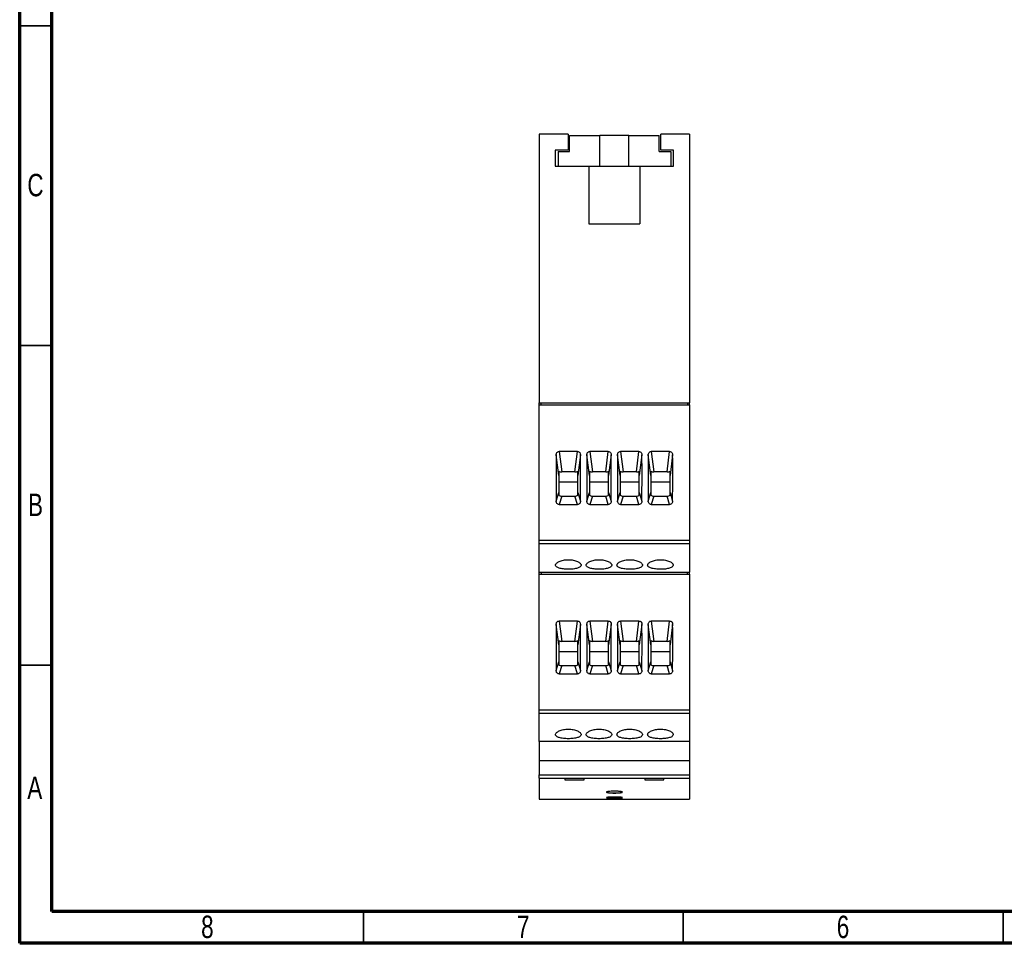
# Model space of a CAD drawing. Header units: millimetres. Extents: x 8 to 415, y 5 to 292.
# Tile 1 of 3: x 8 to 161, y 5 to 149. Entities that reach past the tile are written whole.
import ezdxf

# ---------------------------------------------------------------- set-up
doc = ezdxf.new("R2010")
doc.units = ezdxf.units.MM
doc.styles.add('SLDTEXTSTYLE0', font='TXT', dxfattribs={"width": 0.75})

msp = doc.modelspace()

# ---------------------------------------------------------------- linework, layer by layer
at = {"color": 7, "linetype": 'Continuous', "lineweight": 70}
for p, q in [((7.5, 5), (7.5, 292)), ((12.5, 10), (12.5, 287)), ((410, 10), (12.5, 10)), ((415, 5), (7.5, 5))]:
    msp.add_line(p, q, dxfattribs=at)
at = {"color": 7, "linetype": 'Continuous', "lineweight": 35}
for p, q in [((12.5, 148.5), (7.5, 148.5)), ((12.499, 148.5), (12.501, 148.5)), ((12.5, 98.5), (7.5, 98.5)), ((12.5, 48.5), (7.5, 48.5)), ((61.25, 10), (61.25, 5)), ((111.25, 10), (111.25, 5)), ((161.25, 10), (161.25, 5))]:
    msp.add_line(p, q, dxfattribs=at)
at = {"color": 7, "linetype": 'Continuous', "lineweight": 25}
for p, q in [((93.224, 131.53), (88.724, 131.53)), ((88.724, 131.53), (88.724, 89.53)), ((93.224, 131.53), (93.224, 129.03)), ((93.474, 128.83), (93.474, 131.33)), ((93.474, 131.33), (98.224, 131.33)), ((98.224, 126.53), (98.224, 131.33)), ((102.724, 131.33), (98.224, 131.33)), ((102.724, 126.53), (102.724, 131.33)), ((102.724, 131.33), (107.474, 131.33)), ((107.474, 128.83), (107.474, 131.33)), ((112.224, 131.53), (107.724, 131.53)), ((107.724, 129.03), (107.724, 131.53)), ((112.224, 131.53), (112.224, 89.53)), ((93.224, 129.03), (91.224, 129.03)), ((91.224, 129.03), (91.224, 126.53)), ((91.674, 128.83), (91.674, 126.53)), ((91.674, 128.83), (93.474, 128.83)), ((107.474, 128.83), (109.274, 128.83)), ((109.724, 129.03), (107.724, 129.03)), ((109.274, 128.83), (109.274, 126.53)), ((109.724, 126.53), (109.724, 129.03)), ((91.224, 126.53), (96.474, 126.53)), ((96.474, 126.53), (98.224, 126.53)), ((96.474, 126.53), (96.474, 117.53)), ((96.474, 126.53), (104.474, 126.53)), ((102.724, 126.53), (104.474, 126.53)), ((104.474, 126.53), (104.474, 117.53)), ((104.474, 126.53), (109.724, 126.53)), ((96.474, 117.53), (104.474, 117.53)), ((88.724, 89.53), (112.224, 89.53)), ((88.724, 89.23), (88.724, 89.53)), ((89.024, 89.23), (89.024, 89.53)), ((111.924, 89.53), (111.924, 89.23)), ((112.224, 89.23), (112.224, 89.53)), ((88.724, 89.23), (112.224, 89.23)), ((88.724, 68.03), (88.724, 89.23)), ((112.224, 89.23), (112.224, 68.03)), ((94.714, 81.902), (91.834, 81.902)), ((91.834, 81.902), (92.234, 78.722)), ((94.314, 78.722), (94.714, 81.902)), ((99.514, 81.902), (96.634, 81.902)), ((96.634, 81.902), (97.034, 78.722)), ((99.114, 78.722), (99.514, 81.902)), ((104.314, 81.902), (101.434, 81.902)), ((101.434, 81.902), (101.834, 78.722)), ((103.914, 78.722), (104.314, 81.902)), ((109.114, 81.902), (106.234, 81.902)), ((106.234, 81.902), (106.634, 78.722)), ((108.714, 78.722), (109.114, 81.902)), ((91.774, 78.16), (91.369, 81.383)), ((95.179, 81.383), (94.774, 78.16)), ((96.574, 78.16), (96.169, 81.383)), ((99.979, 81.383), (99.574, 78.16)), ((101.374, 78.16), (100.969, 81.383)), ((104.779, 81.383), (104.374, 78.16)), ((106.174, 78.16), (105.769, 81.383)), ((109.579, 81.383), (109.174, 78.16)), ((91.774, 78.843), (91.774, 78.16)), ((94.314, 78.722), (92.234, 78.722)), ((94.774, 78.16), (94.774, 78.843)), ((96.574, 78.843), (96.574, 78.16)), ((99.114, 78.722), (97.034, 78.722)), ((99.574, 78.16), (99.574, 78.843)), ((101.374, 78.843), (101.374, 78.16)), ((103.914, 78.722), (101.834, 78.722)), ((104.374, 78.16), (104.374, 78.843)), ((106.174, 78.843), (106.174, 78.16)), ((108.714, 78.722), (106.634, 78.722)), ((109.174, 78.16), (109.174, 78.843)), ((91.774, 78.16), (91.774, 75.5)), ((94.774, 77.103), (91.774, 77.103)), ((94.774, 75.5), (94.774, 78.16)), ((96.574, 78.16), (96.574, 75.5)), ((99.574, 77.103), (96.574, 77.103)), ((99.574, 75.5), (99.574, 78.16)), ((101.374, 78.16), (101.374, 75.5)), ((104.374, 77.103), (101.374, 77.103)), ((104.374, 75.5), (104.374, 78.16)), ((106.174, 78.16), (106.174, 75.5)), ((109.174, 77.103), (106.174, 77.103)), ((109.174, 75.5), (109.174, 78.16)), ((91.373, 74.16), (91.774, 75.5)), ((91.774, 75.5), (91.774, 75.058)), ((94.774, 75.058), (94.774, 75.5)), ((94.774, 75.5), (95.175, 74.16)), ((96.173, 74.16), (96.574, 75.5)), ((96.574, 75.5), (96.574, 75.058)), ((99.574, 75.058), (99.574, 75.5)), ((99.574, 75.5), (99.975, 74.16)), ((100.973, 74.16), (101.374, 75.5)), ((101.374, 75.5), (101.374, 75.058)), ((104.374, 75.058), (104.374, 75.5)), ((104.374, 75.5), (104.775, 74.16)), ((105.773, 74.16), (106.174, 75.5)), ((106.174, 75.5), (106.174, 75.058)), ((109.174, 75.058), (109.174, 75.5)), ((109.174, 75.5), (109.575, 74.16)), ((92.234, 74.938), (91.839, 73.618)), ((92.234, 74.938), (94.314, 74.938)), ((94.709, 73.618), (94.314, 74.938)), ((97.034, 74.938), (96.639, 73.618)), ((97.034, 74.938), (99.114, 74.938)), ((99.509, 73.618), (99.114, 74.938)), ((101.834, 74.938), (101.439, 73.618)), ((101.834, 74.938), (103.914, 74.938)), ((104.309, 73.618), (103.914, 74.938)), ((106.634, 74.938), (106.239, 73.618)), ((106.634, 74.938), (108.714, 74.938)), ((109.109, 73.618), (108.714, 74.938)), ((91.839, 73.618), (94.709, 73.618)), ((96.639, 73.618), (99.509, 73.618)), ((101.439, 73.618), (104.309, 73.618)), ((106.239, 73.618), (109.109, 73.618)), ((88.724, 68.03), (112.224, 68.03)), ((88.724, 67.507), (88.724, 68.03)), ((112.224, 68.03), (112.224, 67.507)), ((88.724, 67.507), (112.224, 67.507)), ((88.724, 63.03), (88.724, 67.507)), ((112.224, 67.507), (112.224, 63.03)), ((88.724, 63.03), (112.224, 63.03)), ((88.724, 62.73), (88.724, 63.03)), ((88.724, 62.73), (112.224, 62.73)), ((88.724, 41.53), (88.724, 62.73)), ((89.024, 63.03), (89.024, 62.73)), ((111.924, 62.73), (111.924, 63.03)), ((112.224, 62.73), (112.224, 63.03)), ((112.224, 62.73), (112.224, 41.53)), ((91.774, 51.66), (91.369, 54.883)), ((94.714, 55.402), (91.834, 55.402)), ((91.834, 55.402), (92.234, 52.222)), ((94.314, 52.222), (94.714, 55.402)), ((95.179, 54.883), (94.774, 51.66)), ((96.574, 51.66), (96.169, 54.883)), ((99.514, 55.402), (96.634, 55.402)), ((96.634, 55.402), (97.034, 52.222)), ((99.114, 52.222), (99.514, 55.402)), ((99.979, 54.883), (99.574, 51.66)), ((101.374, 51.66), (100.969, 54.883)), ((104.314, 55.402), (101.434, 55.402)), ((101.434, 55.402), (101.834, 52.222)), ((103.914, 52.222), (104.314, 55.402)), ((104.779, 54.883), (104.374, 51.66)), ((106.174, 51.66), (105.769, 54.883)), ((109.114, 55.402), (106.234, 55.402)), ((106.234, 55.402), (106.634, 52.222)), ((108.714, 52.222), (109.114, 55.402)), ((109.579, 54.883), (109.174, 51.66)), ((91.774, 52.343), (91.774, 51.66)), ((94.774, 51.66), (94.774, 52.343)), ((96.574, 52.343), (96.574, 51.66)), ((99.574, 51.66), (99.574, 52.343)), ((101.374, 52.343), (101.374, 51.66)), ((104.374, 51.66), (104.374, 52.343)), ((106.174, 52.343), (106.174, 51.66)), ((109.174, 51.66), (109.174, 52.343)), ((91.774, 51.66), (91.774, 49)), ((94.314, 52.222), (92.234, 52.222)), ((94.774, 49), (94.774, 51.66)), ((96.574, 51.66), (96.574, 49)), ((99.114, 52.222), (97.034, 52.222)), ((99.574, 49), (99.574, 51.66)), ((101.374, 51.66), (101.374, 49)), ((103.914, 52.222), (101.834, 52.222)), ((104.374, 49), (104.374, 51.66)), ((106.174, 51.66), (106.174, 49)), ((108.714, 52.222), (106.634, 52.222)), ((109.174, 49), (109.174, 51.66)), ((94.774, 50.603), (91.774, 50.603)), ((99.574, 50.603), (96.574, 50.603)), ((104.374, 50.603), (101.374, 50.603)), ((109.174, 50.603), (106.174, 50.603)), ((91.373, 47.66), (91.774, 49)), ((91.774, 49), (91.774, 48.558)), ((92.234, 48.438), (91.839, 47.118)), ((92.234, 48.438), (94.314, 48.438)), ((94.709, 47.118), (94.314, 48.438)), ((94.774, 48.558), (94.774, 49)), ((94.774, 49), (95.175, 47.66)), ((96.173, 47.66), (96.574, 49)), ((96.574, 49), (96.574, 48.558)), ((97.034, 48.438), (96.639, 47.118)), ((97.034, 48.438), (99.114, 48.438)), ((99.509, 47.118), (99.114, 48.438)), ((99.574, 48.558), (99.574, 49)), ((99.574, 49), (99.975, 47.66)), ((100.973, 47.66), (101.374, 49)), ((101.374, 49), (101.374, 48.558)), ((101.834, 48.438), (101.439, 47.118)), ((101.834, 48.438), (103.914, 48.438)), ((104.309, 47.118), (103.914, 48.438)), ((104.374, 48.558), (104.374, 49)), ((104.374, 49), (104.775, 47.66)), ((105.773, 47.66), (106.174, 49)), ((106.174, 49), (106.174, 48.558)), ((106.634, 48.438), (106.239, 47.118)), ((106.634, 48.438), (108.714, 48.438)), ((109.109, 47.118), (108.714, 48.438)), ((109.174, 48.558), (109.174, 49)), ((109.174, 49), (109.575, 47.66)), ((91.839, 47.118), (94.709, 47.118)), ((96.639, 47.118), (99.509, 47.118)), ((101.439, 47.118), (104.309, 47.118)), ((106.239, 47.118), (109.109, 47.118)), ((88.724, 41.53), (112.224, 41.53)), ((88.724, 41.007), (88.724, 41.53)), ((88.724, 41.007), (112.224, 41.007)), ((88.724, 36.581), (88.724, 41.007)), ((112.224, 41.53), (112.224, 41.007)), ((112.224, 41.007), (112.224, 36.581)), ((112.224, 36.581), (88.724, 36.581)), ((88.724, 36.581), (88.724, 33.53)), ((112.224, 36.581), (112.224, 33.53)), ((112.224, 33.53), (88.724, 33.53)), ((88.724, 33.53), (88.724, 31.323)), ((112.224, 33.53), (112.224, 31.323)), ((88.724, 31.323), (112.224, 31.323)), ((88.724, 30.851), (88.724, 31.323)), ((88.724, 30.851), (112.224, 30.851)), ((88.724, 30.851), (88.724, 27.53)), ((92.724, 30.851), (92.724, 30.581)), ((95.724, 30.581), (95.724, 30.851)), ((105.224, 30.851), (105.224, 30.581)), ((108.224, 30.581), (108.224, 30.851)), ((112.224, 31.323), (112.224, 30.851)), ((112.224, 30.851), (112.224, 27.53)), ((92.724, 30.581), (95.724, 30.581)), ((105.224, 30.581), (108.224, 30.581)), ((88.724, 27.53), (112.224, 27.53))]:
    msp.add_line(p, q, dxfattribs=at)
for centre, major_axis, ratio, start_param, end_param in [((99.117, 60.138), (-2.56, 55.251), 0.132688, 1.169969, 1.3080695), ((87.43, 60.138), (2.56, 55.251), 0.132688, 4.9751158, 5.1132163), ((103.917, 60.138), (-2.56, 55.251), 0.132688, 1.169969, 1.3080695), ((92.23, 60.138), (2.56, 55.251), 0.132688, 4.9751158, 5.1132163), ((108.717, 60.138), (-2.56, 55.251), 0.132688, 1.169969, 1.3080695), ((97.03, 60.138), (2.56, 55.251), 0.132688, 4.9751158, 5.1132163), ((113.517, 60.138), (-2.56, 55.251), 0.132688, 1.169969, 1.3080695), ((101.83, 60.138), (2.56, 55.251), 0.132688, 4.9751158, 5.1132163), ((92.169, 78.974), (0.507, -0.042), 0.4903204, 3.8578501, 4.8799025), ((94.378, 78.974), (0.507, 0.042), 0.4903204, 4.5448754, 5.5669279), ((96.969, 78.974), (0.507, -0.042), 0.4903204, 3.8578501, 4.8799025), ((99.178, 78.974), (0.507, 0.042), 0.4903204, 4.5448754, 5.5669279), ((101.769, 78.974), (0.507, -0.042), 0.4903204, 3.8578501, 4.8799025), ((103.978, 78.974), (0.507, 0.042), 0.4903204, 4.5448754, 5.5669279), ((106.569, 78.974), (0.507, -0.042), 0.4903204, 3.8578501, 4.8799025), ((108.778, 78.974), (0.507, 0.042), 0.4903204, 4.5448754, 5.5669279), ((92.169, 75.19), (0.507, -0.042), 0.4903204, 3.8578501, 4.8799025), ((94.378, 75.19), (0.507, 0.042), 0.4903204, 4.5448754, 5.5669279), ((96.969, 75.19), (0.507, -0.042), 0.4903204, 3.8578501, 4.8799025), ((99.178, 75.19), (0.507, 0.042), 0.4903204, 4.5448754, 5.5669279), ((101.769, 75.19), (0.507, -0.042), 0.4903204, 3.8578501, 4.8799025), ((103.978, 75.19), (0.507, 0.042), 0.4903204, 4.5448754, 5.5669279), ((106.569, 75.19), (0.507, -0.042), 0.4903204, 3.8578501, 4.8799025), ((108.778, 75.19), (0.507, 0.042), 0.4903204, 4.5448754, 5.5669279), ((99.117, 33.638), (-2.56, 55.251), 0.132688, 1.169969, 1.3080695), ((87.43, 33.638), (2.56, 55.251), 0.132688, 4.9751158, 5.1132163), ((103.917, 33.638), (-2.56, 55.251), 0.132688, 1.169969, 1.3080695), ((92.23, 33.638), (2.56, 55.251), 0.132688, 4.9751158, 5.1132163), ((108.717, 33.638), (-2.56, 55.251), 0.132688, 1.169969, 1.3080695), ((97.03, 33.638), (2.56, 55.251), 0.132688, 4.9751158, 5.1132163), ((113.517, 33.638), (-2.56, 55.251), 0.132688, 1.169969, 1.3080695), ((101.83, 33.638), (2.56, 55.251), 0.132688, 4.9751158, 5.1132163), ((92.169, 52.474), (0.507, -0.042), 0.4903204, 3.8578501, 4.8799025), ((94.378, 52.474), (0.507, 0.042), 0.4903204, 4.5448754, 5.5669279), ((96.969, 52.474), (0.507, -0.042), 0.4903204, 3.8578501, 4.8799025), ((99.178, 52.474), (0.507, 0.042), 0.4903204, 4.5448754, 5.5669279), ((101.769, 52.474), (0.507, -0.042), 0.4903204, 3.8578501, 4.8799025), ((103.978, 52.474), (0.507, 0.042), 0.4903204, 4.5448754, 5.5669279), ((106.569, 52.474), (0.507, -0.042), 0.4903204, 3.8578501, 4.8799025), ((108.778, 52.474), (0.507, 0.042), 0.4903204, 4.5448754, 5.5669279), ((92.169, 48.69), (0.507, -0.042), 0.4903204, 3.8578501, 4.8799025), ((94.378, 48.69), (0.507, 0.042), 0.4903204, 4.5448754, 5.5669279), ((96.969, 48.69), (0.507, -0.042), 0.4903204, 3.8578501, 4.8799025), ((99.178, 48.69), (0.507, 0.042), 0.4903204, 4.5448754, 5.5669279), ((101.769, 48.69), (0.507, -0.042), 0.4903204, 3.8578501, 4.8799025), ((103.978, 48.69), (0.507, 0.042), 0.4903204, 4.5448754, 5.5669279), ((106.569, 48.69), (0.507, -0.042), 0.4903204, 3.8578501, 4.8799025), ((108.778, 48.69), (0.507, 0.042), 0.4903204, 4.5448754, 5.5669279)]:
    msp.add_ellipse(centre, major_axis=major_axis, ratio=ratio, start_param=start_param, end_param=end_param, dxfattribs=at)
for points, knots in [([(91.369, 81.383), (91.369, 81.446), (91.379, 81.507), (91.418, 81.626), (91.447, 81.683), (91.528, 81.783), (91.579, 81.826), (91.699, 81.886), (91.765, 81.902), (91.834, 81.902)], [0, 0, 0, 0, 0.25, 0.25, 0.5, 0.5, 0.75, 0.75, 1, 1, 1, 1]), ([(94.714, 81.902), (94.782, 81.902), (94.849, 81.886), (94.967, 81.827), (95.019, 81.784), (95.14, 81.634), (95.178, 81.509), (95.179, 81.383)], [0, 0, 0, 0, 0.25, 0.25, 0.5, 0.5, 1, 1, 1, 1]), ([(96.169, 81.383), (96.169, 81.446), (96.179, 81.507), (96.218, 81.626), (96.247, 81.683), (96.328, 81.783), (96.379, 81.826), (96.499, 81.886), (96.565, 81.902), (96.634, 81.902)], [0, 0, 0, 0, 0.25, 0.25, 0.5, 0.5, 0.75, 0.75, 1, 1, 1, 1]), ([(99.514, 81.902), (99.582, 81.902), (99.649, 81.886), (99.767, 81.827), (99.819, 81.784), (99.94, 81.634), (99.978, 81.509), (99.979, 81.383)], [0, 0, 0, 0, 0.25, 0.25, 0.5, 0.5, 1, 1, 1, 1]), ([(100.969, 81.383), (100.969, 81.446), (100.979, 81.507), (101.018, 81.626), (101.047, 81.683), (101.128, 81.783), (101.179, 81.826), (101.299, 81.886), (101.365, 81.902), (101.434, 81.902)], [0, 0, 0, 0, 0.25, 0.25, 0.5, 0.5, 0.75, 0.75, 1, 1, 1, 1]), ([(104.314, 81.902), (104.382, 81.902), (104.449, 81.886), (104.567, 81.827), (104.619, 81.784), (104.74, 81.634), (104.778, 81.509), (104.779, 81.383)], [0, 0, 0, 0, 0.25, 0.25, 0.5, 0.5, 1, 1, 1, 1]), ([(105.769, 81.383), (105.769, 81.446), (105.779, 81.507), (105.818, 81.626), (105.847, 81.683), (105.928, 81.783), (105.979, 81.826), (106.099, 81.886), (106.165, 81.902), (106.234, 81.902)], [0, 0, 0, 0, 0.25, 0.25, 0.5, 0.5, 0.75, 0.75, 1, 1, 1, 1]), ([(109.114, 81.902), (109.182, 81.902), (109.249, 81.886), (109.367, 81.827), (109.419, 81.784), (109.54, 81.634), (109.578, 81.509), (109.579, 81.383)], [0, 0, 0, 0, 0.25, 0.25, 0.5, 0.5, 1, 1, 1, 1]), ([(91.839, 73.618), (91.771, 73.618), (91.704, 73.635), (91.586, 73.696), (91.534, 73.741), (91.453, 73.845), (91.423, 73.905), (91.383, 74.03), (91.374, 74.094), (91.373, 74.16)], [0, 0, 0, 0, 0.25, 0.25, 0.5, 0.5, 0.75, 0.75, 1, 1, 1, 1]), ([(95.175, 74.16), (95.174, 74.094), (95.164, 74.03), (95.125, 73.906), (95.095, 73.846), (95.014, 73.742), (94.963, 73.697), (94.844, 73.635), (94.777, 73.618), (94.709, 73.618)], [0, 0, 0, 0, 0.25, 0.25, 0.5, 0.5, 0.75, 0.75, 1, 1, 1, 1]), ([(96.639, 73.618), (96.571, 73.618), (96.504, 73.635), (96.386, 73.696), (96.334, 73.741), (96.253, 73.845), (96.223, 73.905), (96.183, 74.03), (96.174, 74.094), (96.173, 74.16)], [0, 0, 0, 0, 0.25, 0.25, 0.5, 0.5, 0.75, 0.75, 1, 1, 1, 1]), ([(99.975, 74.16), (99.974, 74.094), (99.964, 74.03), (99.925, 73.906), (99.895, 73.846), (99.814, 73.742), (99.763, 73.697), (99.644, 73.635), (99.577, 73.618), (99.509, 73.618)], [0, 0, 0, 0, 0.25, 0.25, 0.5, 0.5, 0.75, 0.75, 1, 1, 1, 1]), ([(101.439, 73.618), (101.371, 73.618), (101.304, 73.635), (101.186, 73.696), (101.134, 73.741), (101.053, 73.845), (101.023, 73.905), (100.983, 74.03), (100.974, 74.094), (100.973, 74.16)], [0, 0, 0, 0, 0.25, 0.25, 0.5, 0.5, 0.75, 0.75, 1, 1, 1, 1]), ([(104.775, 74.16), (104.774, 74.094), (104.764, 74.03), (104.725, 73.906), (104.695, 73.846), (104.614, 73.742), (104.563, 73.697), (104.444, 73.635), (104.377, 73.618), (104.309, 73.618)], [0, 0, 0, 0, 0.25, 0.25, 0.5, 0.5, 0.75, 0.75, 1, 1, 1, 1]), ([(106.239, 73.618), (106.171, 73.618), (106.104, 73.635), (105.986, 73.696), (105.934, 73.741), (105.853, 73.845), (105.823, 73.905), (105.783, 74.03), (105.774, 74.094), (105.773, 74.16)], [0, 0, 0, 0, 0.25, 0.25, 0.5, 0.5, 0.75, 0.75, 1, 1, 1, 1]), ([(109.575, 74.16), (109.574, 74.094), (109.564, 74.03), (109.525, 73.906), (109.495, 73.846), (109.414, 73.742), (109.363, 73.697), (109.244, 73.635), (109.177, 73.618), (109.109, 73.618)], [0, 0, 0, 0, 0.25, 0.25, 0.5, 0.5, 0.75, 0.75, 1, 1, 1, 1]), ([(93.274, 63.494), (93.406, 63.494), (93.536, 63.497), (93.792, 63.511), (93.919, 63.522), (94.161, 63.55), (94.276, 63.568), (94.493, 63.61), (94.596, 63.635), (94.873, 63.719), (95.022, 63.789), (95.221, 63.951), (95.274, 64.044), (95.274, 64.191), (95.261, 64.242), (95.21, 64.343), (95.172, 64.393), (95.072, 64.493), (95.009, 64.543), (94.865, 64.636), (94.782, 64.68), (94.595, 64.763), (94.494, 64.801), (94.278, 64.867), (94.161, 64.897), (93.919, 64.944), (93.794, 64.961), (93.538, 64.986), (93.405, 64.992), (93.014, 64.992), (92.75, 64.967), (92.269, 64.874), (92.046, 64.805), (91.769, 64.682), (91.684, 64.636), (91.539, 64.543), (91.477, 64.494), (91.377, 64.394), (91.338, 64.343), (91.287, 64.242), (91.274, 64.192), (91.274, 64.093), (91.287, 64.046), (91.337, 63.955), (91.376, 63.911), (91.476, 63.83), (91.537, 63.792), (91.682, 63.723), (91.766, 63.691), (92.043, 63.607), (92.266, 63.565), (92.747, 63.508), (93.009, 63.494), (93.274, 63.494)], [0, 0, 0, 0, 0.03125, 0.03125, 0.0625, 0.0625, 0.09375, 0.09375, 0.125, 0.125, 0.1875, 0.1875, 0.25, 0.25, 0.28125, 0.28125, 0.3125, 0.3125, 0.34375, 0.34375, 0.375, 0.375, 0.40625, 0.40625, 0.4375, 0.4375, 0.46875, 0.46875, 0.5, 0.5, 0.5625, 0.5625, 0.625, 0.625, 0.65625, 0.65625, 0.6875, 0.6875, 0.71875, 0.71875, 0.75, 0.75, 0.78125, 0.78125, 0.8125, 0.8125, 0.84375, 0.84375, 0.875, 0.875, 0.9375, 0.9375, 1, 1, 1, 1]), ([(98.074, 63.494), (98.206, 63.494), (98.336, 63.497), (98.592, 63.511), (98.719, 63.522), (98.961, 63.55), (99.076, 63.568), (99.293, 63.61), (99.396, 63.635), (99.673, 63.719), (99.822, 63.789), (100.021, 63.951), (100.074, 64.044), (100.074, 64.191), (100.061, 64.242), (100.01, 64.343), (99.972, 64.393), (99.872, 64.493), (99.809, 64.543), (99.665, 64.636), (99.582, 64.68), (99.395, 64.763), (99.294, 64.801), (99.078, 64.867), (98.961, 64.897), (98.719, 64.944), (98.594, 64.961), (98.338, 64.986), (98.205, 64.992), (97.814, 64.992), (97.55, 64.967), (97.069, 64.874), (96.846, 64.805), (96.569, 64.682), (96.484, 64.636), (96.339, 64.543), (96.277, 64.494), (96.177, 64.394), (96.138, 64.343), (96.087, 64.242), (96.074, 64.192), (96.074, 64.093), (96.087, 64.046), (96.137, 63.955), (96.176, 63.911), (96.276, 63.83), (96.337, 63.792), (96.482, 63.723), (96.566, 63.691), (96.843, 63.607), (97.066, 63.565), (97.547, 63.508), (97.809, 63.494), (98.074, 63.494)], [0, 0, 0, 0, 0.03125, 0.03125, 0.0625, 0.0625, 0.09375, 0.09375, 0.125, 0.125, 0.1875, 0.1875, 0.25, 0.25, 0.28125, 0.28125, 0.3125, 0.3125, 0.34375, 0.34375, 0.375, 0.375, 0.40625, 0.40625, 0.4375, 0.4375, 0.46875, 0.46875, 0.5, 0.5, 0.5625, 0.5625, 0.625, 0.625, 0.65625, 0.65625, 0.6875, 0.6875, 0.71875, 0.71875, 0.75, 0.75, 0.78125, 0.78125, 0.8125, 0.8125, 0.84375, 0.84375, 0.875, 0.875, 0.9375, 0.9375, 1, 1, 1, 1]), ([(102.874, 63.494), (103.006, 63.494), (103.136, 63.497), (103.392, 63.511), (103.519, 63.522), (103.761, 63.55), (103.876, 63.568), (104.093, 63.61), (104.196, 63.635), (104.473, 63.719), (104.622, 63.789), (104.821, 63.951), (104.874, 64.044), (104.874, 64.191), (104.861, 64.242), (104.81, 64.343), (104.772, 64.393), (104.672, 64.493), (104.609, 64.543), (104.465, 64.636), (104.382, 64.68), (104.195, 64.763), (104.094, 64.801), (103.878, 64.867), (103.761, 64.897), (103.519, 64.944), (103.394, 64.961), (103.138, 64.986), (103.005, 64.992), (102.614, 64.992), (102.35, 64.967), (101.869, 64.874), (101.646, 64.805), (101.369, 64.682), (101.284, 64.636), (101.139, 64.543), (101.077, 64.494), (100.977, 64.394), (100.938, 64.343), (100.887, 64.242), (100.874, 64.192), (100.874, 64.093), (100.887, 64.046), (100.937, 63.955), (100.976, 63.911), (101.076, 63.83), (101.137, 63.792), (101.282, 63.723), (101.366, 63.691), (101.643, 63.607), (101.866, 63.565), (102.347, 63.508), (102.609, 63.494), (102.874, 63.494)], [0, 0, 0, 0, 0.03125, 0.03125, 0.0625, 0.0625, 0.09375, 0.09375, 0.125, 0.125, 0.1875, 0.1875, 0.25, 0.25, 0.28125, 0.28125, 0.3125, 0.3125, 0.34375, 0.34375, 0.375, 0.375, 0.40625, 0.40625, 0.4375, 0.4375, 0.46875, 0.46875, 0.5, 0.5, 0.5625, 0.5625, 0.625, 0.625, 0.65625, 0.65625, 0.6875, 0.6875, 0.71875, 0.71875, 0.75, 0.75, 0.78125, 0.78125, 0.8125, 0.8125, 0.84375, 0.84375, 0.875, 0.875, 0.9375, 0.9375, 1, 1, 1, 1]), ([(107.674, 63.494), (107.806, 63.494), (107.936, 63.497), (108.192, 63.511), (108.319, 63.522), (108.561, 63.55), (108.676, 63.568), (108.893, 63.61), (108.996, 63.635), (109.273, 63.719), (109.422, 63.789), (109.621, 63.951), (109.674, 64.044), (109.674, 64.191), (109.661, 64.242), (109.61, 64.343), (109.572, 64.393), (109.472, 64.493), (109.409, 64.543), (109.265, 64.636), (109.182, 64.68), (108.995, 64.763), (108.894, 64.801), (108.678, 64.867), (108.561, 64.897), (108.319, 64.944), (108.194, 64.961), (107.938, 64.986), (107.805, 64.992), (107.414, 64.992), (107.15, 64.967), (106.669, 64.874), (106.446, 64.805), (106.169, 64.682), (106.084, 64.636), (105.939, 64.543), (105.877, 64.494), (105.777, 64.394), (105.738, 64.343), (105.687, 64.242), (105.674, 64.192), (105.674, 64.093), (105.687, 64.046), (105.737, 63.955), (105.776, 63.911), (105.876, 63.83), (105.937, 63.792), (106.082, 63.723), (106.166, 63.691), (106.443, 63.607), (106.666, 63.565), (107.147, 63.508), (107.409, 63.494), (107.674, 63.494)], [0, 0, 0, 0, 0.03125, 0.03125, 0.0625, 0.0625, 0.09375, 0.09375, 0.125, 0.125, 0.1875, 0.1875, 0.25, 0.25, 0.28125, 0.28125, 0.3125, 0.3125, 0.34375, 0.34375, 0.375, 0.375, 0.40625, 0.40625, 0.4375, 0.4375, 0.46875, 0.46875, 0.5, 0.5, 0.5625, 0.5625, 0.625, 0.625, 0.65625, 0.65625, 0.6875, 0.6875, 0.71875, 0.71875, 0.75, 0.75, 0.78125, 0.78125, 0.8125, 0.8125, 0.84375, 0.84375, 0.875, 0.875, 0.9375, 0.9375, 1, 1, 1, 1]), ([(91.369, 54.883), (91.369, 54.946), (91.379, 55.007), (91.418, 55.126), (91.447, 55.183), (91.528, 55.283), (91.579, 55.326), (91.699, 55.386), (91.765, 55.402), (91.834, 55.402)], [0, 0, 0, 0, 0.25, 0.25, 0.5, 0.5, 0.75, 0.75, 1, 1, 1, 1]), ([(94.714, 55.402), (94.782, 55.402), (94.849, 55.386), (94.967, 55.327), (95.019, 55.284), (95.14, 55.134), (95.178, 55.009), (95.179, 54.883)], [0, 0, 0, 0, 0.25, 0.25, 0.5, 0.5, 1, 1, 1, 1]), ([(96.169, 54.883), (96.169, 54.946), (96.179, 55.007), (96.218, 55.126), (96.247, 55.183), (96.328, 55.283), (96.379, 55.326), (96.499, 55.386), (96.565, 55.402), (96.634, 55.402)], [0, 0, 0, 0, 0.25, 0.25, 0.5, 0.5, 0.75, 0.75, 1, 1, 1, 1]), ([(99.514, 55.402), (99.582, 55.402), (99.649, 55.386), (99.767, 55.327), (99.819, 55.284), (99.94, 55.134), (99.978, 55.009), (99.979, 54.883)], [0, 0, 0, 0, 0.25, 0.25, 0.5, 0.5, 1, 1, 1, 1]), ([(100.969, 54.883), (100.969, 54.946), (100.979, 55.007), (101.018, 55.126), (101.047, 55.183), (101.128, 55.283), (101.179, 55.326), (101.299, 55.386), (101.365, 55.402), (101.434, 55.402)], [0, 0, 0, 0, 0.25, 0.25, 0.5, 0.5, 0.75, 0.75, 1, 1, 1, 1]), ([(104.314, 55.402), (104.382, 55.402), (104.449, 55.386), (104.567, 55.327), (104.619, 55.284), (104.74, 55.134), (104.778, 55.009), (104.779, 54.883)], [0, 0, 0, 0, 0.25, 0.25, 0.5, 0.5, 1, 1, 1, 1]), ([(105.769, 54.883), (105.769, 54.946), (105.779, 55.007), (105.818, 55.126), (105.847, 55.183), (105.928, 55.283), (105.979, 55.326), (106.099, 55.386), (106.165, 55.402), (106.234, 55.402)], [0, 0, 0, 0, 0.25, 0.25, 0.5, 0.5, 0.75, 0.75, 1, 1, 1, 1]), ([(109.114, 55.402), (109.182, 55.402), (109.249, 55.386), (109.367, 55.327), (109.419, 55.284), (109.54, 55.134), (109.578, 55.009), (109.579, 54.883)], [0, 0, 0, 0, 0.25, 0.25, 0.5, 0.5, 1, 1, 1, 1]), ([(91.839, 47.118), (91.771, 47.118), (91.704, 47.135), (91.586, 47.196), (91.534, 47.241), (91.453, 47.345), (91.423, 47.405), (91.383, 47.53), (91.374, 47.594), (91.373, 47.66)], [0, 0, 0, 0, 0.25, 0.25, 0.5, 0.5, 0.75, 0.75, 1, 1, 1, 1]), ([(95.175, 47.66), (95.174, 47.594), (95.164, 47.53), (95.125, 47.406), (95.095, 47.346), (95.014, 47.242), (94.963, 47.197), (94.844, 47.135), (94.777, 47.118), (94.709, 47.118)], [0, 0, 0, 0, 0.25, 0.25, 0.5, 0.5, 0.75, 0.75, 1, 1, 1, 1]), ([(96.639, 47.118), (96.571, 47.118), (96.504, 47.135), (96.386, 47.196), (96.334, 47.241), (96.253, 47.345), (96.223, 47.405), (96.183, 47.53), (96.174, 47.594), (96.173, 47.66)], [0, 0, 0, 0, 0.25, 0.25, 0.5, 0.5, 0.75, 0.75, 1, 1, 1, 1]), ([(99.975, 47.66), (99.974, 47.594), (99.964, 47.53), (99.925, 47.406), (99.895, 47.346), (99.814, 47.242), (99.763, 47.197), (99.644, 47.135), (99.577, 47.118), (99.509, 47.118)], [0, 0, 0, 0, 0.25, 0.25, 0.5, 0.5, 0.75, 0.75, 1, 1, 1, 1]), ([(101.439, 47.118), (101.371, 47.118), (101.304, 47.135), (101.186, 47.196), (101.134, 47.241), (101.053, 47.345), (101.023, 47.405), (100.983, 47.53), (100.974, 47.594), (100.973, 47.66)], [0, 0, 0, 0, 0.25, 0.25, 0.5, 0.5, 0.75, 0.75, 1, 1, 1, 1]), ([(104.775, 47.66), (104.774, 47.594), (104.764, 47.53), (104.725, 47.406), (104.695, 47.346), (104.614, 47.242), (104.563, 47.197), (104.444, 47.135), (104.377, 47.118), (104.309, 47.118)], [0, 0, 0, 0, 0.25, 0.25, 0.5, 0.5, 0.75, 0.75, 1, 1, 1, 1]), ([(106.239, 47.118), (106.171, 47.118), (106.104, 47.135), (105.986, 47.196), (105.934, 47.241), (105.853, 47.345), (105.823, 47.405), (105.783, 47.53), (105.774, 47.594), (105.773, 47.66)], [0, 0, 0, 0, 0.25, 0.25, 0.5, 0.5, 0.75, 0.75, 1, 1, 1, 1]), ([(109.575, 47.66), (109.574, 47.594), (109.564, 47.53), (109.525, 47.406), (109.495, 47.346), (109.414, 47.242), (109.363, 47.197), (109.244, 47.135), (109.177, 47.118), (109.109, 47.118)], [0, 0, 0, 0, 0.25, 0.25, 0.5, 0.5, 0.75, 0.75, 1, 1, 1, 1]), ([(93.274, 36.994), (93.406, 36.994), (93.536, 36.997), (93.792, 37.011), (93.919, 37.022), (94.161, 37.05), (94.276, 37.068), (94.493, 37.11), (94.596, 37.135), (94.873, 37.219), (95.022, 37.289), (95.221, 37.451), (95.274, 37.544), (95.274, 37.691), (95.261, 37.742), (95.21, 37.843), (95.172, 37.893), (95.072, 37.993), (95.009, 38.043), (94.865, 38.136), (94.782, 38.18), (94.595, 38.263), (94.494, 38.301), (94.278, 38.367), (94.161, 38.397), (93.919, 38.444), (93.794, 38.461), (93.538, 38.486), (93.405, 38.492), (93.014, 38.492), (92.75, 38.467), (92.269, 38.374), (92.046, 38.305), (91.769, 38.182), (91.684, 38.136), (91.539, 38.043), (91.477, 37.994), (91.377, 37.894), (91.338, 37.843), (91.287, 37.742), (91.274, 37.692), (91.274, 37.593), (91.287, 37.546), (91.337, 37.455), (91.376, 37.411), (91.476, 37.33), (91.537, 37.292), (91.682, 37.223), (91.766, 37.191), (92.043, 37.107), (92.266, 37.065), (92.747, 37.008), (93.009, 36.994), (93.274, 36.994)], [0, 0, 0, 0, 0.03125, 0.03125, 0.0625, 0.0625, 0.09375, 0.09375, 0.125, 0.125, 0.1875, 0.1875, 0.25, 0.25, 0.28125, 0.28125, 0.3125, 0.3125, 0.34375, 0.34375, 0.375, 0.375, 0.40625, 0.40625, 0.4375, 0.4375, 0.46875, 0.46875, 0.5, 0.5, 0.5625, 0.5625, 0.625, 0.625, 0.65625, 0.65625, 0.6875, 0.6875, 0.71875, 0.71875, 0.75, 0.75, 0.78125, 0.78125, 0.8125, 0.8125, 0.84375, 0.84375, 0.875, 0.875, 0.9375, 0.9375, 1, 1, 1, 1]), ([(98.074, 36.994), (98.206, 36.994), (98.336, 36.997), (98.592, 37.011), (98.719, 37.022), (98.961, 37.05), (99.076, 37.068), (99.293, 37.11), (99.396, 37.135), (99.673, 37.219), (99.822, 37.289), (100.021, 37.451), (100.074, 37.544), (100.074, 37.691), (100.061, 37.742), (100.01, 37.843), (99.972, 37.893), (99.872, 37.993), (99.809, 38.043), (99.665, 38.136), (99.582, 38.18), (99.395, 38.263), (99.294, 38.301), (99.078, 38.367), (98.961, 38.397), (98.719, 38.444), (98.594, 38.461), (98.338, 38.486), (98.205, 38.492), (97.814, 38.492), (97.55, 38.467), (97.069, 38.374), (96.846, 38.305), (96.569, 38.182), (96.484, 38.136), (96.339, 38.043), (96.277, 37.994), (96.177, 37.894), (96.138, 37.843), (96.087, 37.742), (96.074, 37.692), (96.074, 37.593), (96.087, 37.546), (96.137, 37.455), (96.176, 37.411), (96.276, 37.33), (96.337, 37.292), (96.482, 37.223), (96.566, 37.191), (96.843, 37.107), (97.066, 37.065), (97.547, 37.008), (97.809, 36.994), (98.074, 36.994)], [0, 0, 0, 0, 0.03125, 0.03125, 0.0625, 0.0625, 0.09375, 0.09375, 0.125, 0.125, 0.1875, 0.1875, 0.25, 0.25, 0.28125, 0.28125, 0.3125, 0.3125, 0.34375, 0.34375, 0.375, 0.375, 0.40625, 0.40625, 0.4375, 0.4375, 0.46875, 0.46875, 0.5, 0.5, 0.5625, 0.5625, 0.625, 0.625, 0.65625, 0.65625, 0.6875, 0.6875, 0.71875, 0.71875, 0.75, 0.75, 0.78125, 0.78125, 0.8125, 0.8125, 0.84375, 0.84375, 0.875, 0.875, 0.9375, 0.9375, 1, 1, 1, 1]), ([(102.874, 36.994), (103.006, 36.994), (103.136, 36.997), (103.392, 37.011), (103.519, 37.022), (103.761, 37.05), (103.876, 37.068), (104.093, 37.11), (104.196, 37.135), (104.473, 37.219), (104.622, 37.289), (104.821, 37.451), (104.874, 37.544), (104.874, 37.691), (104.861, 37.742), (104.81, 37.843), (104.772, 37.893), (104.672, 37.993), (104.609, 38.043), (104.465, 38.136), (104.382, 38.18), (104.195, 38.263), (104.094, 38.301), (103.878, 38.367), (103.761, 38.397), (103.519, 38.444), (103.394, 38.461), (103.138, 38.486), (103.005, 38.492), (102.614, 38.492), (102.35, 38.467), (101.869, 38.374), (101.646, 38.305), (101.369, 38.182), (101.284, 38.136), (101.139, 38.043), (101.077, 37.994), (100.977, 37.894), (100.938, 37.843), (100.887, 37.742), (100.874, 37.692), (100.874, 37.593), (100.887, 37.546), (100.937, 37.455), (100.976, 37.411), (101.076, 37.33), (101.137, 37.292), (101.282, 37.223), (101.366, 37.191), (101.643, 37.107), (101.866, 37.065), (102.347, 37.008), (102.609, 36.994), (102.874, 36.994)], [0, 0, 0, 0, 0.03125, 0.03125, 0.0625, 0.0625, 0.09375, 0.09375, 0.125, 0.125, 0.1875, 0.1875, 0.25, 0.25, 0.28125, 0.28125, 0.3125, 0.3125, 0.34375, 0.34375, 0.375, 0.375, 0.40625, 0.40625, 0.4375, 0.4375, 0.46875, 0.46875, 0.5, 0.5, 0.5625, 0.5625, 0.625, 0.625, 0.65625, 0.65625, 0.6875, 0.6875, 0.71875, 0.71875, 0.75, 0.75, 0.78125, 0.78125, 0.8125, 0.8125, 0.84375, 0.84375, 0.875, 0.875, 0.9375, 0.9375, 1, 1, 1, 1]), ([(107.674, 36.994), (107.806, 36.994), (107.936, 36.997), (108.192, 37.011), (108.319, 37.022), (108.561, 37.05), (108.676, 37.068), (108.893, 37.11), (108.996, 37.135), (109.273, 37.219), (109.422, 37.289), (109.621, 37.451), (109.674, 37.544), (109.674, 37.691), (109.661, 37.742), (109.61, 37.843), (109.572, 37.893), (109.472, 37.993), (109.409, 38.043), (109.265, 38.136), (109.182, 38.18), (108.995, 38.263), (108.894, 38.301), (108.678, 38.367), (108.561, 38.397), (108.319, 38.444), (108.194, 38.461), (107.938, 38.486), (107.805, 38.492), (107.414, 38.492), (107.15, 38.467), (106.669, 38.374), (106.446, 38.305), (106.169, 38.182), (106.084, 38.136), (105.939, 38.043), (105.877, 37.994), (105.777, 37.894), (105.738, 37.843), (105.687, 37.742), (105.674, 37.692), (105.674, 37.593), (105.687, 37.546), (105.737, 37.455), (105.776, 37.411), (105.876, 37.33), (105.937, 37.292), (106.082, 37.223), (106.166, 37.191), (106.443, 37.107), (106.666, 37.065), (107.147, 37.008), (107.409, 36.994), (107.674, 36.994)], [0, 0, 0, 0, 0.03125, 0.03125, 0.0625, 0.0625, 0.09375, 0.09375, 0.125, 0.125, 0.1875, 0.1875, 0.25, 0.25, 0.28125, 0.28125, 0.3125, 0.3125, 0.34375, 0.34375, 0.375, 0.375, 0.40625, 0.40625, 0.4375, 0.4375, 0.46875, 0.46875, 0.5, 0.5, 0.5625, 0.5625, 0.625, 0.625, 0.65625, 0.65625, 0.6875, 0.6875, 0.71875, 0.71875, 0.75, 0.75, 0.78125, 0.78125, 0.8125, 0.8125, 0.84375, 0.84375, 0.875, 0.875, 0.9375, 0.9375, 1, 1, 1, 1]), ([(101.724, 28.641), (101.724, 28.622), (101.692, 28.604), (101.598, 28.579), (101.56, 28.571), (101.469, 28.556), (101.417, 28.549), (101.244, 28.53), (101.104, 28.52), (100.803, 28.506), (100.638, 28.503), (100.311, 28.503), (100.146, 28.506), (99.843, 28.52), (99.705, 28.53), (99.472, 28.555), (99.381, 28.57), (99.256, 28.604), (99.224, 28.623), (99.224, 28.66), (99.256, 28.679), (99.38, 28.714), (99.473, 28.73), (99.703, 28.758), (99.842, 28.769), (100.144, 28.785), (100.308, 28.789), (100.638, 28.789), (100.801, 28.785), (101.029, 28.773), (101.101, 28.768), (101.237, 28.758), (101.301, 28.751), (101.474, 28.73), (101.567, 28.714), (101.691, 28.679), (101.724, 28.66), (101.724, 28.641)], [0, 0, 0, 0, 0.0625, 0.0625, 0.09375, 0.09375, 0.125, 0.125, 0.1875, 0.1875, 0.25, 0.25, 0.3125, 0.3125, 0.375, 0.375, 0.4375, 0.4375, 0.5, 0.5, 0.5625, 0.5625, 0.625, 0.625, 0.6875, 0.6875, 0.75, 0.75, 0.8125, 0.8125, 0.84375, 0.84375, 0.875, 0.875, 0.9375, 0.9375, 1, 1, 1, 1]), ([(101.724, 27.793), (101.724, 27.784), (101.691, 27.776), (101.597, 27.764), (101.559, 27.76), (101.468, 27.753), (101.416, 27.75), (101.243, 27.741), (101.103, 27.736), (100.802, 27.73), (100.638, 27.729), (100.311, 27.729), (100.147, 27.73), (99.844, 27.736), (99.707, 27.741), (99.473, 27.753), (99.382, 27.76), (99.288, 27.772), (99.264, 27.776), (99.232, 27.784), (99.224, 27.789), (99.224, 27.802), (99.257, 27.812), (99.381, 27.829), (99.474, 27.838), (99.704, 27.852), (99.843, 27.857), (100.145, 27.865), (100.308, 27.867), (100.638, 27.867), (100.8, 27.865), (101.028, 27.859), (101.1, 27.857), (101.235, 27.851), (101.3, 27.848), (101.473, 27.838), (101.566, 27.829), (101.691, 27.812), (101.724, 27.803), (101.724, 27.793)], [0, 0, 0, 0, 0.0625, 0.0625, 0.09375, 0.09375, 0.125, 0.125, 0.1875, 0.1875, 0.25, 0.25, 0.3125, 0.3125, 0.375, 0.375, 0.4375, 0.4375, 0.46875, 0.46875, 0.5, 0.5, 0.5625, 0.5625, 0.625, 0.625, 0.6875, 0.6875, 0.75, 0.75, 0.8125, 0.8125, 0.84375, 0.84375, 0.875, 0.875, 0.9375, 0.9375, 1, 1, 1, 1]), ([(99.228, 28.651), (99.227, 28.648), (99.224, 28.641), (99.236, 28.63), (99.262, 28.615), (99.306, 28.6), (99.367, 28.585), (99.421, 28.575), (99.482, 28.566), (99.549, 28.557), (99.625, 28.549), (99.706, 28.541), (99.793, 28.534), (99.882, 28.529), (99.978, 28.524), (100.077, 28.52), (100.179, 28.517), (100.317, 28.514), (100.457, 28.513), (100.668, 28.514), (100.84, 28.518), (101.066, 28.528), (101.215, 28.538), (101.345, 28.551), (101.441, 28.562), (101.524, 28.574), (101.592, 28.588), (101.635, 28.598), (101.67, 28.61), (101.696, 28.62), (101.71, 28.629), (101.717, 28.636), (101.722, 28.643), (101.723, 28.648), (101.724, 28.651)], [0, 0, 0, 0, 0.019268, 0.0458887, 0.0744279, 0.1276551, 0.1542918, 0.1828627, 0.2093168, 0.2359547, 0.2625008, 0.2909832, 0.3172883, 0.3437763, 0.3701729, 0.3984949, 0.4246571, 0.4510007, 0.5053635, 0.5314425, 0.6117358, 0.637819, 0.7181134, 0.7442862, 0.7706381, 0.8249903, 0.8513074, 0.8778045, 0.9042114, 0.932505, 0.9548554, 0.9660662, 0.9772091, 1, 1, 1, 1]), ([(101.724, 27.589), (101.724, 27.585), (101.691, 27.581), (101.597, 27.576), (101.559, 27.574), (101.468, 27.571), (101.415, 27.57), (101.242, 27.566), (101.103, 27.564), (100.802, 27.562), (100.638, 27.561), (100.311, 27.561), (100.148, 27.562), (99.845, 27.564), (99.707, 27.566), (99.474, 27.571), (99.382, 27.574), (99.288, 27.579), (99.264, 27.581), (99.232, 27.585), (99.224, 27.587), (99.224, 27.594), (99.257, 27.598), (99.381, 27.607), (99.474, 27.611), (99.704, 27.618), (99.843, 27.622), (100.145, 27.626), (100.308, 27.627), (100.638, 27.627), (100.8, 27.626), (101.027, 27.623), (101.099, 27.621), (101.235, 27.618), (101.299, 27.617), (101.473, 27.611), (101.566, 27.607), (101.691, 27.598), (101.724, 27.594), (101.724, 27.589)], [0, 0, 0, 0, 0.0625, 0.0625, 0.09375, 0.09375, 0.125, 0.125, 0.1875, 0.1875, 0.25, 0.25, 0.3125, 0.3125, 0.375, 0.375, 0.4375, 0.4375, 0.46875, 0.46875, 0.5, 0.5, 0.5625, 0.5625, 0.625, 0.625, 0.6875, 0.6875, 0.75, 0.75, 0.8125, 0.8125, 0.84375, 0.84375, 0.875, 0.875, 0.9375, 0.9375, 1, 1, 1, 1]), ([(99.239, 27.6), (99.24, 27.597), (99.241, 27.591), (99.404, 27.583), (99.688, 27.576), (100.066, 27.572), (100.488, 27.571), (100.908, 27.572), (101.282, 27.576), (101.557, 27.583), (101.687, 27.59), (101.702, 27.594), (101.704, 27.595)], [0, 0, 0, 0, 0.0777953, 0.1907542, 0.3036831, 0.4165821, 0.5294612, 0.6423311, 0.755201, 0.8680802, 0.9809793, 1, 1, 1, 1])]:
    msp.add_open_spline(points, degree=3, knots=knots, dxfattribs=at)

# ---------------------------------------------------------------- texts
at = {"color": 7, "linetype": 'Continuous', "lineweight": 0, "char_height": 3.5, "attachment_point": 2, "style": 'SLDTEXTSTYLE0'}
for s, insert in [('C', (9.964, 125.326)), ('B', (9.973, 75.326)), ('A', (9.86, 31.076)), ('8', (36.84, 9.326)), ('7', (86.215, 9.326)), ('6', (136.215, 9.326))]:
    msp.add_mtext(s, dxfattribs=dict(at, insert=insert))

doc.saveas('drawing.dxf')
